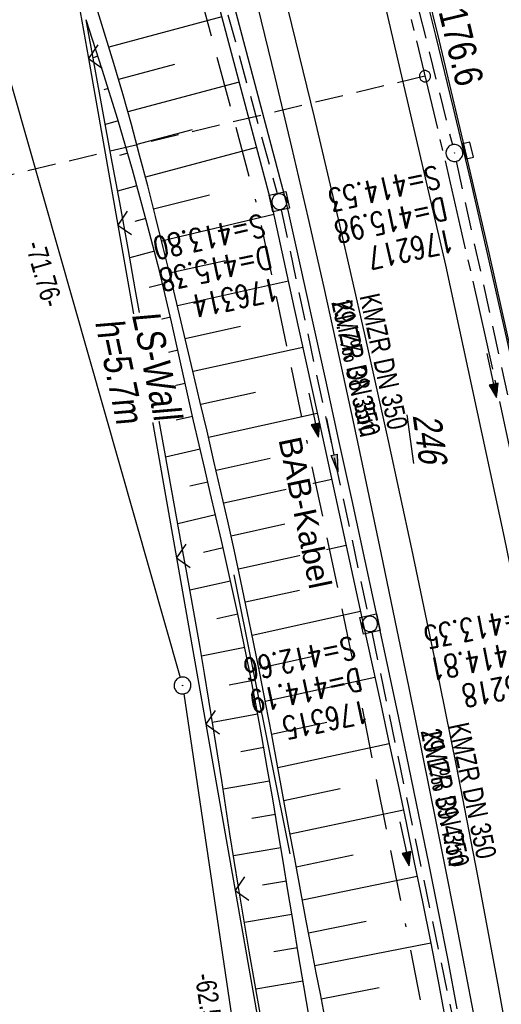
# Model space of a CAD drawing. Extents: x 508886 to 509272, y 449452 to 450225.
# Tile 20 of 46: x 509050 to 509093, y 449871 to 449958. Entities that reach past the tile are written whole.
import ezdxf

# ---------------------------------------------------------------- set-up
doc = ezdxf.new("R2010")
doc.units = 0
doc.header["$LTSCALE"] = 10
doc.header["$MEASUREMENT"] = 0
for name, pattern in [('ACAD_ISO16W100', [73, 15, -6.5, 15, -6.5, 15, -7, 1, -7]), ('ACHSE', [5.5, 4, -0.5, 0.5, -0.5]), ('AUSGEZOGEN', [0]), ('LT00', [0]), ('LT17', [0.15, 0.1, -0.05]), ('STRICHLINIE2', [0.375, 0.25, -0.125])]:
    doc.linetypes.add(name, pattern=pattern)
doc.layers.get('0').update_dxf_attribs({"linetype": 'LT00'})
for name, color, linetype in [('--EK_FBR', 250, 'LT00'), ('--EK_Halt-Pfeil', 4, 'LT00'), ('--EK_Haltung', 7, 'STRICHLINIE2'), ('--EK_Haltung-Text', 140, 'LT00'), ('--EK_Schacht-Text', 5, 'LT00'), ('--EK_ST-93-1', 30, 'LT17'), ('--EL_DFK_AB_L', 21, 'LT00'), ('--EL_DFK_AB_P', 7, 'LT00'), ('--EL_Halt-Pfeil', 4, 'LT00'), ('--EL_Haltung', 182, 'STRICHLINIE2'), ('--EL_Haltung-Text', 182, 'LT00'), ('-AX-093', 35, 'ACHSE'), ('-ST-93-1', 250, 'LT00'), ('ABSTAND', 8, 'LT00'), ('BAB-KABEL', 220, 'ACAD_ISO16W100'), ('BAB-KABEL_TEXT', 221, 'Continuous'), ('DFK_AB_FLNR', 7, 'Continuous'), ('DFK_AB_L', 21, 'LT00'), ('DFK_AB_P', 7, 'LT00'), ('DFK_TOPO-ANL', 252, 'LT00'), ('LS-WAND_TEXT', 11, 'Continuous'), ('PFEIL', 140, 'AUSGEZOGEN'), ('V123_AFBR_BAB', 250, 'LT00'), ('V123_BOESCH', 250, 'LT00'), ('V123_BOSCHUNG', 250, 'LT00'), ('V123_GRABEN', 250, 'LT00'), ('V123_H_BORD', 8, 'LT00'), ('V123_KA_MULD', 182, 'LT00'), ('V123_KA_PRUF', 182, 'LT00'), ('V123_LD_MARK', 250, 'LT00'), ('V123_SINKK', 182, 'LT00'), ('V123_ZAUN', 40, 'LT00')]:
    doc.layers.add(name, color=color, linetype=linetype)
doc.styles.add('Beschrift', font='ARIAL.TTF')
doc.styles.add('Haltungsbeschriftung', font='ARIAL.TTF', dxfattribs={"width": 0.75})
doc.styles.add('schachtbeschriftung', font='romans.shx', dxfattribs={"width": 0.75, "height": 2})
doc.styles.get("Standard").update_dxf_attribs({"font": 'ARIAL.TTF'})

# ---------------------------------------------------------------- blocks, each defined once
blk = doc.blocks.new('SYMB0003')
at = {"color": 0, "linetype": 'ByBlock'}
for p, q in [((-0.015712, 0), (0.010166, 0.012015)), ((0, -0.021257), (-0.015712, 0)), ((0.010166, 0.012015), (0, -0.021257))]:
    blk.add_line(p, q, dxfattribs=at)
for points in [[(-0.031395, 0.499013), (-0.093691, 0.491144), (-0.154509, 0.475528), (-0.21289, 0.452414), (-0.267913, 0.422164), (-0.318712, 0.385257), (-0.364484, 0.342274), (-0.404509, 0.293893), (-0.438154, 0.240877), (-0.464888, 0.184062), (-0.484292, 0.124345), (-0.496058, 0.062667), (-0.5, 0)], [(-0.5, 0), (-0.496058, -0.062667), (-0.484292, -0.124345), (-0.464888, -0.184062), (-0.438154, -0.240877), (-0.404509, -0.293893), (-0.364485, -0.342274), (-0.318712, -0.385257), (-0.267914, -0.422164), (-0.21289, -0.452414), (-0.154509, -0.475529), (-0.093691, -0.491144), (-0.031395, -0.499014), (0.031395, -0.499014)], [(0.5, 0), (0.496057, 0.062667), (0.484292, 0.124345), (0.464888, 0.184062), (0.438153, 0.240877), (0.404509, 0.293893), (0.364484, 0.342274), (0.318712, 0.385257), (0.267913, 0.422164), (0.21289, 0.452414), (0.154509, 0.475528), (0.093691, 0.491144), (0.031395, 0.499013), (-0.031395, 0.499013)], [(0.031395, -0.499014), (0.093691, -0.491144), (0.154509, -0.475529), (0.21289, -0.452414), (0.267914, -0.422164), (0.318712, -0.385257), (0.364485, -0.342274), (0.404509, -0.293893), (0.438154, -0.240877), (0.464889, -0.184062), (0.484292, -0.124345), (0.496058, -0.062667), (0.5, 0)]]:
    blk.add_lwpolyline(points, dxfattribs=at)
blk = doc.blocks.new('SYMB2')
at = {"color": 0, "linetype": 'ByBlock', "flags": 128}
for points in [[(-0.031395, 0.499013), (-0.093691, 0.491144), (-0.154509, 0.475528), (-0.21289, 0.452414), (-0.267913, 0.422164), (-0.318712, 0.385257), (-0.364484, 0.342274), (-0.404509, 0.293893), (-0.438154, 0.240877), (-0.464888, 0.184062), (-0.484292, 0.124345), (-0.496058, 0.062667), (-0.5, 0)], [(-0.5, 0), (-0.496058, -0.062667), (-0.484292, -0.124345), (-0.464888, -0.184062), (-0.438154, -0.240877), (-0.404509, -0.293893), (-0.364485, -0.342274), (-0.318712, -0.385257), (-0.267914, -0.422164), (-0.21289, -0.452414), (-0.154509, -0.475529), (-0.093691, -0.491144), (-0.031395, -0.499014), (0.031395, -0.499014)], [(0.5, 0), (0.496057, 0.062667), (0.484292, 0.124345), (0.464888, 0.184062), (0.438153, 0.240877), (0.404509, 0.293893), (0.364484, 0.342274), (0.318712, 0.385257), (0.267913, 0.422164), (0.21289, 0.452414), (0.154509, 0.475528), (0.093691, 0.491144), (0.031395, 0.499013), (-0.031395, 0.499013)], [(0.031395, -0.499014), (0.093691, -0.491144), (0.154509, -0.475529), (0.21289, -0.452414), (0.267914, -0.422164), (0.318712, -0.385257), (0.364485, -0.342274), (0.404509, -0.293893), (0.438154, -0.240877), (0.464889, -0.184062), (0.484292, -0.124345), (0.496058, -0.062667), (0.5, 0)]]:
    blk.add_lwpolyline(points, dxfattribs=at)
blk = doc.blocks.new('SYMB0024')
at = {"color": 0, "linetype": 'ByBlock'}
for p, q in [((-0.5, 0.5), (0, 0)), ((0, 0), (0.5, 0.5))]:
    blk.add_line(p, q, dxfattribs=at)
blk = doc.blocks.new('Pfreil3')
at = {"layer": 'PFEIL'}
blk.add_hatch(color=256, dxfattribs=at).paths.add_polyline_path([(-1.549, 0.273), (-1.549, -0.273), (0, 0)])
for p, q in [((-1.549, 0), (-4.831, 0)), ((-1.549, -0.273), (-1.549, 0.273)), ((-1.549, 0.273), (0, 0)), ((0, 0), (-1.549, -0.273))]:
    blk.add_line(p, q, dxfattribs=at)
blk = doc.blocks.new('SYMB1210')
at = {"color": 0, "linetype": 'ByBlock'}
blk.add_line((0.018815, -0.179014), (0.055623, -0.17119), dxfattribs=at)
for points in [[(-0.2, -0.2), (-0.2, 0.2), (0.2, 0.2), (0.2, -0.2), (-0.2, -0.2)], [(0.018815, 0.179014), (-0.018815, 0.179014), (-0.055623, 0.17119), (-0.09, 0.155885), (-0.120444, 0.133766), (-0.145623, 0.105801), (-0.164438, 0.073213), (-0.176067, 0.037424), (-0.18, 0)], [(-0.18, 0), (-0.176067, -0.037424), (-0.164438, -0.073213), (-0.145623, -0.105801), (-0.120444, -0.133766), (-0.09, -0.155885), (-0.055623, -0.17119), (-0.018815, -0.179014), (0.018815, -0.179014)], [(0.18, 0), (0.176067, 0.037424), (0.164438, 0.073213), (0.145623, 0.105801), (0.120444, 0.133766), (0.09, 0.155885), (0.055623, 0.17119), (0.018815, 0.179014)], [(0.055623, -0.17119), (0.09, -0.155885), (0.120444, -0.133766), (0.145623, -0.105801), (0.164438, -0.073213), (0.176067, -0.037424), (0.18, 0)]]:
    blk.add_lwpolyline(points, dxfattribs=at)
blk = doc.blocks.new('SYMB0652')
at = {"color": 0, "linetype": 'ByBlock'}
blk.add_lwpolyline([(-0.15, -0.075), (0.15, -0.075), (0.15, 0.075), (-0.15, 0.075), (-0.15, -0.075)], dxfattribs=at)
blk = doc.blocks.new('SYMB0070')
at = {"color": 0, "linetype": 'ByBlock'}
for p, q in [((-0.5, 0), (0.2, 0)), ((0.5, 0), (0.2, 0.1)), ((0.2, 0.1), (0.2, 0)), ((0.468, 0), (0.21, 0.086)), ((0.21, 0.086), (0.21, -0.086)), ((0.21, -0.086), (0.468, 0)), ((0.22, -0.072), (0.437, 0)), ((0.23, -0.058), (0.405, 0)), ((0.24, -0.045), (0.374, 0)), ((0.342, 0), (0.25, 0.031)), ((0.25, 0.031), (0.25, -0.031)), ((0.25, -0.031), (0.342, 0)), ((0.26, -0.017), (0.31, 0)), ((0.27, -0.003), (0.279, 0))]:
    blk.add_line(p, q, dxfattribs=at)
for points in [[(0.2, 0), (0.2, -0.1), (0.5, 0)], [(0.437, 0), (0.22, 0.072), (0.22, -0.072)], [(0.405, 0), (0.23, 0.058), (0.23, -0.058)], [(0.374, 0), (0.24, 0.045), (0.24, -0.045)], [(0.31, 0), (0.26, 0.017), (0.26, -0.017)], [(0.279, 0), (0.27, 0.003), (0.27, -0.003)]]:
    blk.add_lwpolyline(points, dxfattribs=at)

msp = doc.modelspace()

# ---------------------------------------------------------------- linework, layer by layer
at = {"layer": '--EK_FBR', "color": 2}
for points in [[(509106.21, 449867.708), (509105.319, 449872.669), (509104.412, 449877.627), (509103.489, 449882.582), (509102.547, 449887.534), (509101.538, 449892.731), (509100.508, 449897.924), (509099.458, 449903.113), (509098.39, 449908.298), (509096.311, 449918.139), (509094.167, 449927.967), (509091.959, 449937.78), (509089.781, 449947.181), (509087.546, 449956.569), (509085.252, 449965.943)], [(509082.45, 449960.868), (509088.103, 449936.685), (509093.293, 449912.492), (509098.344, 449887.962), (509102.89, 449864.013), (509106.91, 449839.792), (509110.407, 449816.144), (509113.712, 449790.867), (509116.545, 449766.681), (509119.045, 449742.141), (509121.086, 449717.762), (509122.756, 449692.878), (509123.989, 449668.149), (509124.946, 449644.151), (509125.57, 449619.51), (509125.696, 449603.907), (509125.376, 449579.561), (509124.586, 449554.535), (509123.442, 449530.48), (509121.803, 449505.95), (509119.585, 449481.008), (509118.409, 449470.655)]]:
    msp.add_lwpolyline(points, dxfattribs=at)
at = {"layer": '--EK_FBR'}
msp.add_lwpolyline([(509071.408, 449959.56), (509072.929, 449953.358), (509074.413, 449947.146), (509075.86, 449940.926), (509077.271, 449934.698), (509078.142, 449930.774), (509079, 449926.848), (509079.847, 449922.919), (509080.686, 449918.989), (509081.517, 449915.056), (509082.342, 449911.123), (509083.59, 449905.127), (509084.827, 449899.129), (509086.051, 449893.129), (509087.263, 449887.126), (509088.063, 449883.12), (509088.856, 449879.112), (509089.637, 449875.103), (509090.406, 449871.091), (509091.16, 449867.076)], dxfattribs=at)
at = {"layer": '--EK_Haltung'}
for p, q in [((509079.392, 449984.733), (509088.696, 449947.361)), ((509062.777, 449980.591), (509073.137, 449943.033)), ((509089.038, 449945.901), (509097.301, 449908.283)), ((509081.533, 449904.083), (509089.337, 449866.921))]:
    msp.add_line(p, q, dxfattribs=at)
at = {"layer": '--EK_ST-93-1', "ltscale": 2.5}
msp.add_line((509086.265, 449953.455), (509047.347, 449944.177), dxfattribs=at)
at = {"layer": '--EL_DFK_AB_L'}
msp.add_line((509064.841, 449898.607), (509073.81, 449838.231), dxfattribs=at)
at = {"layer": '--EL_Haltung'}
for p, q in [((509079.392, 449984.733), (509088.696, 449947.361)), ((509062.777, 449980.591), (509073.137, 449943.033)), ((509089.038, 449945.901), (509097.301, 449908.283)), ((509081.533, 449904.083), (509089.337, 449866.921))]:
    msp.add_line(p, q, dxfattribs=at)
at = {"layer": '-AX-093', "ltscale": 0.2}
msp.add_lwpolyline([(509082.891, 449967.227), (509085.51, 449956.586), (509088.051, 449945.927), (509090.514, 449935.249), (509092.899, 449924.554), (509095.206, 449913.841), (509097.435, 449903.112), (509099.585, 449892.367), (509101.657, 449881.607), (509103.65, 449870.832), (509105.565, 449860.042), (509107.401, 449849.239), (509109.157, 449838.423), (509110.835, 449827.594), (509112.434, 449816.753), (509113.953, 449805.901), (509115.394, 449795.038), (509116.754, 449784.164)], dxfattribs=at)
at = {"layer": 'BAB-KABEL', "ltscale": 0.03, "flags": 128}
msp.add_lwpolyline([(508965.574, 450196.492), (508968.169, 450193.064), (508993.103, 450156.356), (508997.122, 450135.56), (509002.82, 450109.823), (509012.651, 450072.792), (509017.448, 450054.582), (509021.524, 450039.027), (509022.249, 450035.305), (509025.668, 450025.461), (509039.275, 449995.736), (509060.83, 449981.06), (509071.352, 449941.869), (509079.367, 449903.882), (509086.811, 449866.639), (509093.494, 449826.15), (509098.832, 449789.477), (509101.313, 449770.556), (509103.601, 449753.401), (509104.746, 449737.963), (509105.126, 449731.101), (509107.052, 449705.627), (509108.315, 449670.898), (509109.196, 449644.46), (509091.88, 449639.282), (509094.025, 449616.625), (509109.573, 449611.952), (509109.313, 449593.194), (509108.934, 449567.252), (509108.555, 449549.914), (509107.923, 449539.685), (509107.542, 449523.737), (509106.023, 449504.505), (509103.027, 449469.794), (509102.872, 449468.485)], dxfattribs=at)
at = {"layer": 'DFK_AB_L'}
for p, q in [((509045.246, 449967.637), (509064.525, 449900.07)), ((509064.841, 449898.607), (509073.81, 449838.231))]:
    msp.add_line(p, q, dxfattribs=at)
at = {"layer": 'DFK_TOPO-ANL'}
msp.add_line((509074.291, 449884.399), (509069.321, 449909.168), dxfattribs=at)
at = {"layer": 'V123_AFBR_BAB', "color": 0}
for points in [[(509106.21, 449867.708), (509105.319, 449872.669), (509104.412, 449877.627), (509103.489, 449882.582), (509102.547, 449887.534), (509101.538, 449892.731), (509100.508, 449897.924), (509099.458, 449903.113), (509098.39, 449908.298), (509096.311, 449918.139), (509094.167, 449927.967), (509091.959, 449937.78), (509089.781, 449947.181), (509087.546, 449956.569), (509085.252, 449965.943)], [(509082.45, 449960.868), (509088.103, 449936.685), (509093.293, 449912.492), (509098.344, 449887.962), (509102.89, 449864.013), (509106.91, 449839.792), (509110.407, 449816.144), (509113.712, 449790.867), (509116.545, 449766.681), (509119.045, 449742.141), (509121.086, 449717.762), (509122.756, 449692.878), (509123.989, 449668.149), (509124.946, 449644.151), (509125.57, 449619.51), (509125.696, 449603.907), (509125.376, 449579.561), (509124.586, 449554.535), (509123.442, 449530.48), (509121.803, 449505.95), (509119.585, 449481.008), (509118.409, 449470.655)]]:
    msp.add_lwpolyline(points, dxfattribs=at)
at = {"layer": 'V123_AFBR_BAB'}
msp.add_lwpolyline([(509071.408, 449959.56), (509072.929, 449953.358), (509074.413, 449947.146), (509075.86, 449940.926), (509077.271, 449934.698), (509078.142, 449930.774), (509079, 449926.848), (509079.847, 449922.919), (509080.686, 449918.989), (509081.517, 449915.056), (509082.342, 449911.123), (509083.59, 449905.127), (509084.827, 449899.129), (509086.051, 449893.129), (509087.263, 449887.126), (509088.063, 449883.12), (509088.856, 449879.112), (509089.637, 449875.103), (509090.406, 449871.091), (509091.16, 449867.076)], dxfattribs=at)
at = {"layer": 'V123_BOESCH'}
for points in [[(509077.335, 449870.092), (509076.971, 449871.967), (509076.605, 449873.843), (509076.242, 449875.719), (509075.718, 449878.465), (509075.202, 449881.213), (509074.692, 449883.963), (509074.184, 449886.713), (509073.676, 449889.463), (509073.165, 449892.212), (509072.65, 449894.96), (509072.127, 449897.707), (509071.593, 449900.451), (509071.047, 449903.193), (509070.486, 449905.931), (509069.92, 449908.606), (509069.339, 449911.279), (509068.745, 449913.948), (509068.139, 449916.615), (509067.525, 449919.281), (509066.904, 449921.946), (509066.278, 449924.61), (509065.649, 449927.274), (509065, 449930.019), (509064.347, 449932.764), (509063.687, 449935.507), (509063.017, 449938.247), (509062.335, 449940.984), (509061.637, 449943.717), (509060.921, 449946.444), (509060.184, 449949.165), (509059.422, 449951.879), (509058.633, 449954.584), (509057.813, 449957.279), (509056.961, 449959.964)], [(509075.973, 449869.901), (509075.503, 449872.67), (509075.041, 449875.441), (509074.583, 449878.212), (509074.126, 449880.984), (509073.668, 449883.755), (509073.206, 449886.526), (509072.737, 449889.295), (509072.258, 449892.062), (509071.765, 449894.826), (509071.257, 449897.587), (509070.73, 449900.344), (509070.182, 449903.097), (509069.609, 449905.845), (509069.146, 449907.975), (509068.67, 449910.103), (509068.183, 449912.229), (509067.69, 449914.354), (509067.194, 449916.478), (509066.697, 449918.602), (509066.203, 449920.726), (509065.715, 449922.852), (509065.236, 449924.98), (509064.771, 449927.111), (509063.758, 449931.646), (509062.672, 449936.164), (509061.514, 449940.664), (509060.282, 449945.145), (509058.979, 449949.605), (509057.604, 449954.044), (509056.158, 449958.46)], [(509071.644, 449870.092), (509071.148, 449872.929), (509070.657, 449875.766), (509070.174, 449878.605), (509069.703, 449881.446), (509069.321, 449883.815), (509068.946, 449886.185), (509068.576, 449888.556), (509068.207, 449890.926), (509067.837, 449893.297), (509067.462, 449895.667), (509067.08, 449898.036), (509066.688, 449900.403), (509066.291, 449902.727), (509065.884, 449905.049), (509065.468, 449907.37), (509065.047, 449909.69), (509064.622, 449912.01), (509064.195, 449914.329), (509063.77, 449916.648), (509063.116, 449920.234), (509062.468, 449923.82), (509061.824, 449927.407), (509061.18, 449930.994), (509060.535, 449934.581), (509059.888, 449938.167), (509059.149, 449942.227), (509058.406, 449946.286), (509057.658, 449950.344), (509056.909, 449954.402), (509056.158, 449958.46)]]:
    msp.add_lwpolyline(points, dxfattribs=at)
at = {"layer": 'V123_BOSCHUNG'}
for p, q in [((509068.216, 449958.724), (509058.195, 449956.037)), ((509056.282, 449958.086), (509056.256, 449958.077)), ((509057.221, 449955.234), (509056.781, 449955.09)), ((509064.019, 449954.493), (509059.052, 449953.16)), ((509058.131, 449952.37), (509057.731, 449952.246)), ((509069.759, 449952.926), (509059.875, 449950.275)), ((509059.012, 449949.494), (509057.877, 449949.157)), ((509065.6, 449948.704), (509060.669, 449947.382)), ((509071.302, 449947.128), (509061.438, 449944.482)), ((509059.863, 449946.608), (509059.142, 449946.404)), ((509060.683, 449943.717), (509058.964, 449943.241)), ((509067.13, 449942.903), (509062.166, 449941.65)), ((509072.837, 449941.173), (509062.877, 449938.814)), ((509061.472, 449940.817), (509060.488, 449940.55)), ((509062.233, 449937.902), (509060.039, 449937.333)), ((509068.534, 449937.071), (509063.573, 449935.973)), ((509062.964, 449934.978), (509061.767, 449934.682)), ((509074.135, 449935.238), (509064.276, 449933.056)), ((509063.664, 449932.047), (509061.099, 449931.442)), ((509069.873, 449931.223), (509064.972, 449930.138)), ((509064.332, 449929.115), (509062.98, 449928.803)), ((509075.416, 449929.377), (509065.662, 449927.218)), ((509064.973, 449926.176), (509062.158, 449925.543)), ((509071.204, 449925.372), (509066.352, 449924.298)), ((509076.697, 449923.515), (509067.037, 449921.377)), ((509065.625, 449923.248), (509064.158, 449922.918)), ((509066.294, 449920.332), (509063.227, 449919.626)), ((509072.527, 449919.519), (509067.716, 449918.455)), ((509066.973, 449917.419), (509065.37, 449917.041)), ((509077.978, 449917.653), (509068.387, 449915.53)), ((509067.657, 449914.497), (509064.309, 449913.709)), ((509073.832, 449913.663), (509069.045, 449912.604)), ((509068.336, 449911.566), (509066.593, 449911.165)), ((509079.259, 449911.792), (509069.689, 449909.674)), ((509069.002, 449908.624), (509065.386, 449907.826)), ((509075.108, 449907.8), (509070.316, 449906.74)), ((509069.645, 449905.675), (509067.779, 449905.282)), ((509080.539, 449905.93), (509070.924, 449903.801)), ((509070.258, 449902.72), (509066.425, 449901.949)), ((509076.346, 449901.929), (509071.513, 449900.859)), ((509081.82, 449900.055), (509072.084, 449897.926)), ((509070.844, 449899.76), (509068.882, 449899.383)), ((509071.403, 449896.803), (509067.4, 449896.054)), ((509077.552, 449896.051), (509072.644, 449894.991)), ((509071.944, 449893.833), (509069.905, 449893.471)), ((509083.095, 449894.167), (509073.195, 449892.053)), ((509072.465, 449890.87), (509068.327, 449890.153)), ((509078.733, 449890.168), (509073.742, 449889.103)), ((509072.974, 449887.904), (509070.881, 449887.551)), ((509084.35, 449888.287), (509074.285, 449886.164)), ((509073.47, 449884.945), (509069.254, 449884.234)), ((509079.898, 449884.282), (509074.828, 449883.226)), ((509073.961, 449881.985), (509071.846, 449881.629)), ((509085.581, 449882.376), (509075.373, 449880.301)), ((509074.449, 449879.025), (509070.223, 449878.313)), ((509081.055, 449878.394), (509075.927, 449877.365)), ((509086.775, 449876.457), (509076.489, 449874.444)), ((509074.937, 449876.065), (509072.832, 449875.71)), ((509075.43, 449873.106), (509071.24, 449872.399)), ((509082.206, 449872.506), (509077.059, 449871.511))]:
    msp.add_line(p, q, dxfattribs=at)
at = {"layer": 'V123_GRABEN'}
for points in [[(509053.356, 450019.833), (509073.878, 449942.486), (509075.059, 449937.144), (509076.238, 449931.801), (509077.415, 449926.458), (509078.589, 449921.114), (509079.757, 449915.769), (509080.92, 449910.422), (509082.075, 449905.074), (509082.996, 449900.779), (509083.909, 449896.482), (509084.813, 449892.182), (509085.704, 449887.881), (509086.582, 449883.577), (509087.443, 449879.269), (509088.286, 449874.958), (509089.108, 449870.644)], [(509052.03, 450019.547), (509072.609, 449942.215), (509074.66, 449932.835), (509076.711, 449923.455), (509078.76, 449914.074), (509080.809, 449904.692), (509081.574, 449901.187), (509082.336, 449897.681), (509083.094, 449894.174), (509083.845, 449890.665), (509084.588, 449887.156), (509085.32, 449883.644), (509086.04, 449880.129), (509086.744, 449876.612), (509087.432, 449873.092), (509088.1, 449869.568)]]:
    msp.add_lwpolyline(points, dxfattribs=at)
at = {"layer": 'V123_H_BORD'}
msp.add_lwpolyline([(509118.46, 449785.708), (509117.088, 449796.618), (509115.636, 449807.518), (509114.102, 449818.406), (509112.488, 449829.283), (509110.663, 449840.959), (509108.745, 449852.619), (509106.734, 449864.264), (509104.632, 449875.892), (509102.437, 449887.504), (509100.792, 449895.898), (509099.099, 449904.282), (509097.356, 449912.656), (509095.564, 449921.02), (509093.722, 449929.373), (509091.828, 449937.714), (509090.325, 449944.17), (509088.792, 449950.619), (509087.23, 449957.061), (509085.64, 449963.496)], dxfattribs=at)
at = {"layer": 'V123_LD_MARK'}
msp.add_lwpolyline([(509105.967, 449785.841), (509104.757, 449795.551), (509103.484, 449805.252), (509102.147, 449814.945), (509100.746, 449824.628), (509099.28, 449834.302), (509097.748, 449843.965), (509096.149, 449853.617), (509094.483, 449863.258), (509092.742, 449872.927), (509090.933, 449882.585), (509089.057, 449892.23), (509087.115, 449901.861), (509085.107, 449911.48), (509083.035, 449921.086), (509080.899, 449930.677), (509078.701, 449940.255), (509076.44, 449949.818), (509074.118, 449959.367)], dxfattribs=at)
at = {"layer": 'V123_ZAUN'}
for p, q in [((509056.368, 449955.01), (509058.974, 449940.238)), ((509058.974, 449940.238), (509061.579, 449925.466)), ((509061.579, 449925.466), (509064.185, 449910.694)), ((509064.185, 449910.694), (509066.79, 449895.922)), ((509066.79, 449895.922), (509069.396, 449881.15)), ((509069.396, 449881.15), (509072.001, 449866.378))]:
    msp.add_line(p, q, dxfattribs=at)
msp.add_lwpolyline([(509053.202, 449969.609), (509054.17, 449967.474), (509056.368, 449955.01)], dxfattribs=at)

# ---------------------------------------------------------------- block references
at = {"layer": '--EK_Halt-Pfeil', "yscale": 4, "zscale": 4}
for p, xscale, rotation in [((509092.193, 449926.878), 4.000000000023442, 282.3885900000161), ((509084.456, 449885.297), 4.000000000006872, 281.8576599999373)]:
    msp.add_blockref('SYMB0070', p, dxfattribs=dict(at, xscale=xscale, rotation=rotation))
at = {"layer": '--EL_DFK_AB_P', "xscale": 1.500000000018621, "yscale": 1.5, "zscale": 1.5, "rotation": 264.7377099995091}
msp.add_blockref('SYMB0003', (509064.73, 449899.349), dxfattribs=at)
at = {"layer": '--EL_Halt-Pfeil', "yscale": 4, "zscale": 4}
for p, xscale, rotation in [((509092.193, 449926.878), 4.000000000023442, 282.3885900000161), ((509084.456, 449885.297), 4.000000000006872, 281.8576599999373)]:
    msp.add_blockref('SYMB0070', p, dxfattribs=dict(at, xscale=xscale, rotation=rotation))
at = {"layer": '-ST-93-1', "rotation": 274.1956499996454}
msp.add_blockref('SYMB2', (509086.265, 449953.455), dxfattribs=at)
at = {"layer": 'DFK_AB_P', "xscale": 1.500000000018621, "yscale": 1.5, "zscale": 1.5, "rotation": 264.7377099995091}
msp.add_blockref('SYMB0003', (509064.73, 449899.349), dxfattribs=at)
at = {"layer": 'PFEIL', "rotation": 281.6393192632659}
msp.add_blockref('Pfreil3', (509078.512, 449918.312), dxfattribs=at)
at = {"layer": 'V123_KA_MULD', "zscale": 3.8}
for p, xscale, yscale, rotation in [((509073.337, 449942.311), 3.800000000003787, 3.799999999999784, 282.4637115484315), ((509081.379, 449904.817), 3.799999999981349, 3.800000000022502, 102.1870914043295)]:
    msp.add_blockref('SYMB1210', p, dxfattribs=dict(at, xscale=xscale, yscale=yscale, rotation=rotation))
at = {"layer": 'V123_KA_PRUF', "xscale": 1.5, "yscale": 1.5, "zscale": 1.5, "rotation": 277.95061}
msp.add_blockref('SYMB0003', (509088.877, 449946.634), dxfattribs=at)
at = {"layer": 'V123_SINKK', "xscale": 4.499999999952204, "yscale": 4.499999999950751, "zscale": 4.5, "rotation": 103.3957121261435}
msp.add_blockref('SYMB0652', (509090.086, 449946.855), dxfattribs=at)
at = {"layer": 'V123_ZAUN', "xscale": 2.1, "yscale": 2.1, "zscale": 2.1, "rotation": 280.00388}
for p in [(509056.368, 449955.01), (509058.974, 449940.238), (509061.579, 449925.466), (509064.185, 449910.694), (509066.79, 449895.922), (509069.396, 449881.15)]:
    msp.add_blockref('SYMB0024', p, dxfattribs=at)

# ---------------------------------------------------------------- texts
at = {"layer": '--EK_Haltung-Text', "style": 'Haltungsbeschriftung', "width": 0.75}
for s, rotation, p in [('KMZR DN 350', -77.89346, (509080.442, 449933.931)), ('29.1‰ 39.47m', -78.14234, (509085.869, 449895.308)), ('KMZR DN 350', -78.14234, (509088.375, 449895.833))]:
    msp.add_text(s, height=1.8, rotation=rotation, dxfattribs=at).set_placement(p)
at = {"layer": '--EK_Schacht-Text', "style": 'schachtbeschriftung', "width": 0.75}
for s, rotation, p in [('S=414.53', -167.61142, (509087.329, 449945.524)), ('D=415.98', -167.61142, (509087.947, 449942.711)), ('S=413.80', -167.89346, (509071.783, 449941.211)), ('176217', -167.61142, (509088.565, 449939.899)), ('D=415.38', -167.89346, (509072.387, 449938.395)), ('176314', -167.89346, (509072.991, 449935.579)), ('S=413.35', -169.01091, (509095.887, 449906.481)), ('S=412.66', -168.14233, (509079.821, 449903.724)), ('D=414.81', -169.01091, (509096.436, 449903.654)), ('D=414.19', -168.14233, (509080.412, 449900.906)), ('176218', -169.01091, (509096.985, 449900.827)), ('176315', -168.14233, (509081.004, 449898.087))]:
    msp.add_text(s, height=2, rotation=rotation, dxfattribs=at).set_placement(p)
at = {"layer": '--EL_Haltung-Text', "style": 'Haltungsbeschriftung', "width": 0.75}
for rotation, p in [(-77.89346, (509078.028, 449933.338)), (-78.14234, (509085.97, 449895.098))]:
    msp.add_text('KMZR DN 350', height=1.8, rotation=rotation, dxfattribs=at).set_placement(p)
at = {"layer": '-ST-93-1', "style": 'Beschrift', "width": 0.8}
msp.add_text('  176.6', height=2.5, rotation=-76.50658, dxfattribs=at).set_placement((509087.096, 449960.706))
at = {"layer": 'ABSTAND', "width": 0.75}
for s, rotation, p in [('-71.76-', -74.07716, (509050.742, 449938.533)), ('-62.54-', -81.54921, (509065.815, 449873.667))]:
    msp.add_text(s, height=1.8, rotation=rotation, dxfattribs=at).set_placement(p)
at = {"layer": 'DFK_AB_FLNR', "oblique": 13.754, "width": 0.75}
msp.add_text('%%U246', height=2.5, rotation=277.9506, dxfattribs=at).set_placement((509085.165, 449923.344))

# ---------------------------------------------------------------- next in the draw order: texts
at = {"layer": 'BAB-KABEL_TEXT', "insert": (509074.606, 449914.489), "char_height": 2, "attachment_point": 8, "rotation": 281.73132, "style": 'Beschrift', "bg_fill": 3, "box_fill_scale": 1.1, "bg_fill_color": 256, "bg_fill_transparency": 4656193}
msp.add_mtext('BAB-Kabel', dxfattribs=at)
at = {"layer": 'LS-WAND_TEXT', "insert": (509056.914, 449931.611), "char_height": 2.5, "attachment_point": 7, "rotation": 281.9506, "line_spacing_factor": 0.8, "style": 'Beschrift', "bg_fill": 3, "box_fill_scale": 1, "bg_fill_color": 256, "bg_fill_transparency": 7190816}
msp.add_mtext('{\\Q7;\\W0.8;LS-Wall\\Ph=5.7m}', dxfattribs=at)

# ---------------------------------------------------------------- next in the draw order: linework, layer by layer
at = {"layer": '--EK_Haltung'}
msp.add_line((509073.494, 449941.577), (509081.222, 449905.549), dxfattribs=at)
at = {"layer": '--EL_DFK_AB_L'}
msp.add_line((509045.246, 449967.637), (509064.525, 449900.07), dxfattribs=at)
at = {"layer": '--EL_Haltung'}
msp.add_line((509073.494, 449941.577), (509081.222, 449905.549), dxfattribs=at)

# ---------------------------------------------------------------- next in the draw order: block references
at = {"layer": '--EK_Halt-Pfeil', "xscale": 3.999999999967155, "yscale": 4, "zscale": 4, "rotation": 282.1065399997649}
msp.add_blockref('SYMB0070', (509076.38, 449923.353), dxfattribs=at)
at = {"layer": '--EL_Halt-Pfeil', "xscale": 3.999999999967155, "yscale": 4, "zscale": 4, "rotation": 282.1065399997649}
msp.add_blockref('SYMB0070', (509076.38, 449923.353), dxfattribs=at)

# ---------------------------------------------------------------- next in the draw order: texts
at = {"layer": '--EK_Haltung-Text', "style": 'Haltungsbeschriftung', "width": 0.75}
msp.add_text('29.7‰ 38.35m', height=1.8, rotation=-77.89346, dxfattribs=at).set_placement((509077.939, 449933.394))

doc.saveas('drawing.dxf')
